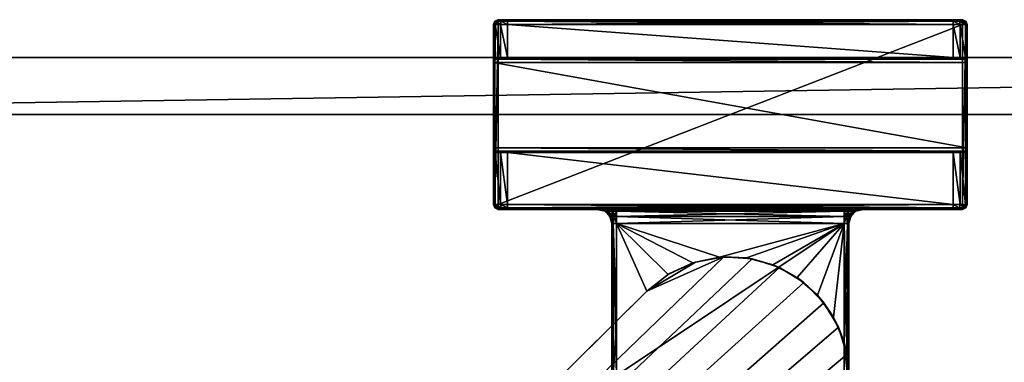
# Model space of a CAD drawing. Header units: metres. Extents: x 0 to 847, y -215 to 49.
# Tile 8 of 10: x 104 to 208, y -29 to 7. Entities that reach past the tile are written whole.
import ezdxf

# ---------------------------------------------------------------- set-up
doc = ezdxf.new("R2010")
doc.units = ezdxf.units.M

msp = doc.modelspace()

# ---------------------------------------------------------------- linework, layer by layer
at = {"layer": 'Y2A85L'}
for points in [[(154.05043, 6.5, 1976.75), (153.849472, 6.5, 1977.5), (153.995911, 6.853553, 1977.5)], [(153.995911, 6.853553, 1997.5), (153.995911, 6.853553, 1977.5), (153.849472, 6.5, 1997.5)], [(153.995911, 6.853553, 1977.5), (153.849472, 6.5, 1977.5), (153.849472, 6.5, 1997.5)], [(153.849472, 6.5, 1997.5), (153.995911, 6.75, 1997.75), (153.995911, 6.853553, 1997.5)], [(153.995911, 6.75, 1997.75), (153.849472, 6.5, 1997.5), (153.995911, 6.5, 1997.853516)], [(154.05043, 6.5, 1976.75), (154.05043, 3, 1976.75), (153.849472, 6.5, 1977.5)], [(154.05043, 3, 1976.75), (153.849472, 3, 1977.5), (153.849472, 6.5, 1977.5)], [(153.995911, -12.5, 1997.853516), (153.995911, 6.5, 1997.853516), (153.849472, -12.5, 1997.5)], [(153.995911, 6.5, 1997.853516), (153.849472, 6.5, 1997.5), (153.849472, -12.5, 1997.5)], [(153.849472, 3, 1977.5), (153.849472, 6.5, 1997.5), (153.849472, 6.5, 1977.5)], [(153.849472, 3, 1993.5), (153.849472, 6.5, 1997.5), (153.849472, 3, 1977.5)], [(153.849472, 2.853553, 1993.853516), (153.849472, 6.5, 1997.5), (153.849472, 3, 1993.5)], [(153.849472, -12.5, 1997.5), (153.849472, 6.5, 1997.5), (153.849472, 2.5, 1994)], [(153.849472, 2.5, 1994), (153.849472, 6.5, 1997.5), (153.849472, 2.853553, 1993.853516)], [(154.349472, 7, 1977.5), (154.177261, 6.853553, 1976.823242), (153.995911, 6.853553, 1977.5)], [(154.349472, 7, 1997.5), (154.349472, 7, 1977.5), (153.995911, 6.853553, 1997.5)], [(154.349472, 7, 1977.5), (153.995911, 6.853553, 1977.5), (153.995911, 6.853553, 1997.5)], [(154.349472, 6.853553, 1997.853516), (154.349472, 7, 1997.5), (153.995911, 6.853553, 1997.5)], [(154.177261, 6.853553, 1976.823242), (154.05043, 6.5, 1976.75), (153.995911, 6.853553, 1977.5)], [(154.349472, 6.5, 1998), (154.349472, 6.853553, 1997.853516), (153.995911, 6.75, 1997.75)], [(153.995911, 6.75, 1997.75), (154.349472, 6.853553, 1997.853516), (153.995911, 6.853553, 1997.5)], [(153.995911, 6.5, 1997.853516), (154.349472, 6.5, 1998), (153.995911, 6.75, 1997.75)], [(154.349472, -12.5, 1998), (154.349472, 6.5, 1998), (153.995911, -12.5, 1997.853516)], [(154.349472, 6.5, 1998), (153.995911, 6.5, 1997.853516), (153.995911, -12.5, 1997.853516)], [(154.599472, 6.5, 1976.200928), (154.05043, 6.5, 1976.75), (154.177261, 6.853553, 1976.823242)], [(154.599472, 6.5, 1976.200928), (154.599472, 3, 1976.200928), (154.05043, 6.5, 1976.75)], [(154.599472, 3, 1976.200928), (154.05043, 3, 1976.75), (154.05043, 6.5, 1976.75)], [(154.642365, 7, 1976.792847), (154.177261, 6.853553, 1976.823242), (154.349472, 7, 1977.5)], [(154.177261, 6.853553, 1976.823242), (154.642365, 7, 1976.792847), (154.672699, 6.853553, 1976.327759)], [(154.672699, 6.853553, 1976.327759), (154.599472, 6.5, 1976.200928), (154.177261, 6.853553, 1976.823242)], [(203.349472, 7, 1997.5), (202.349472, 7, 1976.5), (154.349472, 7, 1997.5)], [(202.349472, 7, 1976.5), (155.349472, 7, 1976.5), (154.349472, 7, 1997.5)], [(154.349472, 7, 1997.5), (155.349472, 7, 1976.5), (154.349472, 7, 1977.5)], [(155.349472, 7, 1976.5), (154.642365, 7, 1976.792847), (154.349472, 7, 1977.5)], [(203.349472, 7, 1997.5), (154.349472, 7, 1997.5), (203.349472, 6.853553, 1997.853516)], [(154.349472, 7, 1997.5), (154.349472, 6.853553, 1997.853516), (203.349472, 6.853553, 1997.853516)], [(203.349472, 6.853553, 1997.853516), (154.349472, 6.853553, 1997.853516), (203.349472, 6.5, 1998)], [(154.349472, 6.853553, 1997.853516), (154.349472, 6.5, 1998), (203.349472, 6.5, 1998)], [(203.349472, -12.5, 1998), (203.349472, 6.5, 1998), (154.349472, -12.5, 1998)], [(203.349472, 6.5, 1998), (154.349472, 6.5, 1998), (154.349472, -12.5, 1998)], [(155.349472, 6.5, 1976), (154.599472, 6.5, 1976.200928), (154.672699, 6.853553, 1976.327759)], [(155.349472, 6.5, 1976), (155.349472, 3, 1976), (154.599472, 6.5, 1976.200928)], [(155.349472, 3, 1976), (154.599472, 3, 1976.200928), (154.599472, 6.5, 1976.200928)], [(154.642365, 7, 1976.792847), (155.349472, 7, 1976.5), (154.672699, 6.853553, 1976.327759)], [(154.672699, 6.853553, 1976.327759), (155.349472, 7, 1976.5), (155.349472, 6.853553, 1976.146484)], [(155.349472, 6.853553, 1976.146484), (155.349472, 6.5, 1976), (154.672699, 6.853553, 1976.327759)], [(202.349472, 6.853553, 1976.146484), (155.349472, 6.853553, 1976.146484), (202.349472, 7, 1976.5)], [(155.349472, 6.853553, 1976.146484), (155.349472, 7, 1976.5), (202.349472, 7, 1976.5)], [(202.349472, 6.5, 1976), (155.349472, 6.5, 1976), (202.349472, 6.853553, 1976.146484)], [(155.349472, 6.5, 1976), (155.349472, 6.853553, 1976.146484), (202.349472, 6.853553, 1976.146484)], [(202.349472, 6.5, 1976), (202.349472, 3, 1976), (155.349472, 6.5, 1976)], [(202.349472, 3, 1976), (155.349472, 3, 1976), (155.349472, 6.5, 1976)], [(203.05658, 7, 1976.792847), (202.349472, 7, 1976.5), (203.349472, 7, 1997.5)], [(203.05658, 7, 1976.792847), (203.026245, 6.853553, 1976.327759), (202.349472, 7, 1976.5)], [(202.349472, 7, 1976.5), (203.026245, 6.853553, 1976.327759), (202.349472, 6.853553, 1976.146484)], [(203.026245, 6.853553, 1976.327759), (203.099472, 6.5, 1976.200928), (202.349472, 6.853553, 1976.146484)], [(203.099472, 6.5, 1976.200928), (202.349472, 6.5, 1976), (202.349472, 6.853553, 1976.146484)], [(203.099472, 6.5, 1976.200928), (203.099472, 3, 1976.200928), (202.349472, 6.5, 1976)], [(203.099472, 3, 1976.200928), (202.349472, 3, 1976), (202.349472, 6.5, 1976)], [(203.026245, 6.853553, 1976.327759), (203.05658, 7, 1976.792847), (203.521683, 6.853553, 1976.823242)], [(203.521683, 6.853553, 1976.823242), (203.648514, 6.5, 1976.75), (203.026245, 6.853553, 1976.327759)], [(203.648514, 6.5, 1976.75), (203.099472, 6.5, 1976.200928), (203.026245, 6.853553, 1976.327759)], [(203.349472, 7, 1977.5), (203.05658, 7, 1976.792847), (203.349472, 7, 1997.5)], [(203.05658, 7, 1976.792847), (203.349472, 7, 1977.5), (203.521683, 6.853553, 1976.823242)], [(203.648514, 6.5, 1976.75), (203.648514, 3, 1976.75), (203.099472, 6.5, 1976.200928)], [(203.648514, 3, 1976.75), (203.099472, 3, 1976.200928), (203.099472, 6.5, 1976.200928)], [(203.703018, 6.853553, 1997.5), (203.349472, 7, 1997.5), (203.703018, 6.75, 1997.75)], [(203.349472, 7, 1997.5), (203.349472, 6.853553, 1997.853516), (203.703018, 6.75, 1997.75)], [(203.703018, 6.853553, 1997.5), (203.703018, 6.853553, 1977.5), (203.349472, 7, 1997.5)], [(203.703018, 6.853553, 1977.5), (203.349472, 7, 1977.5), (203.349472, 7, 1997.5)], [(203.521683, 6.853553, 1976.823242), (203.349472, 7, 1977.5), (203.703018, 6.853553, 1977.5)], [(203.703018, 6.75, 1997.75), (203.349472, 6.853553, 1997.853516), (203.703018, 6.5, 1997.853516)], [(203.349472, 6.853553, 1997.853516), (203.349472, 6.5, 1998), (203.703018, 6.5, 1997.853516)], [(203.703018, -12.5, 1997.853516), (203.703018, 6.5, 1997.853516), (203.349472, -12.5, 1998)], [(203.703018, 6.5, 1997.853516), (203.349472, 6.5, 1998), (203.349472, -12.5, 1998)], [(203.703018, 6.853553, 1977.5), (203.849472, 6.5, 1977.5), (203.521683, 6.853553, 1976.823242)], [(203.849472, 6.5, 1977.5), (203.648514, 6.5, 1976.75), (203.521683, 6.853553, 1976.823242)], [(203.849472, 6.5, 1977.5), (203.849472, 3, 1977.5), (203.648514, 6.5, 1976.75)], [(203.849472, 3, 1977.5), (203.648514, 3, 1976.75), (203.648514, 6.5, 1976.75)], [(203.703018, 6.75, 1997.75), (203.849472, 6.5, 1997.5), (203.703018, 6.853553, 1997.5)], [(203.849472, 6.5, 1997.5), (203.849472, 6.5, 1977.5), (203.703018, 6.853553, 1997.5)], [(203.849472, 6.5, 1977.5), (203.703018, 6.853553, 1977.5), (203.703018, 6.853553, 1997.5)], [(203.849472, 6.5, 1997.5), (203.703018, 6.75, 1997.75), (203.703018, 6.5, 1997.853516)], [(203.849472, -12.5, 1997.5), (203.849472, 6.5, 1997.5), (203.703018, -12.5, 1997.853516)], [(203.849472, 6.5, 1997.5), (203.703018, 6.5, 1997.853516), (203.703018, -12.5, 1997.853516)], [(203.849472, 2.853553, 1993.853516), (203.849472, 6.5, 1997.5), (203.849472, 2.5, 1994)], [(203.849472, 6.5, 1997.5), (203.849472, -12.5, 1997.5), (203.849472, 2.5, 1994)], [(203.849472, 3, 1993.5), (203.849472, 6.5, 1997.5), (203.849472, 2.853553, 1993.853516)], [(203.849472, 3, 1977.5), (203.849472, 6.5, 1997.5), (203.849472, 3, 1993.5)], [(203.849472, 6.5, 1977.5), (203.849472, 6.5, 1997.5), (203.849472, 3, 1977.5)], [(153.849472, 3, 1977.5), (154.05043, 3, 1976.75), (153.849472, 3, 1993.5)], [(154.05043, 3, 1976.75), (155.349472, 3, 1976), (153.849472, 3, 1993.5)], [(153.849472, 3, 1993.5), (155.349472, 3, 1976), (203.849472, 3, 1993.5)], [(203.849472, 3, 1993.5), (203.849472, 2.853553, 1993.853516), (153.849472, 3, 1993.5)], [(203.849472, 2.853553, 1993.853516), (153.849472, 2.853553, 1993.853516), (153.849472, 3, 1993.5)], [(203.849472, 2.853553, 1993.853516), (203.849472, 2.5, 1994), (153.849472, 2.853553, 1993.853516)], [(203.849472, 2.5, 1994), (153.849472, 2.5, 1994), (153.849472, 2.853553, 1993.853516)], [(153.849472, -6.5, 1994), (153.849472, -12.5, 1997.5), (153.849472, 2.5, 1994)], [(203.849472, 2.5, 1994), (203.849472, -6.5, 1994), (153.849472, 2.5, 1994)], [(203.849472, -6.5, 1994), (153.849472, -6.5, 1994), (153.849472, 2.5, 1994)], [(155.349472, 3, 1976), (154.05043, 3, 1976.75), (154.599472, 3, 1976.200928)], [(155.349472, 3, 1976), (202.349472, 3, 1976), (203.849472, 3, 1993.5)], [(203.849472, 3, 1993.5), (202.349472, 3, 1976), (203.648514, 3, 1976.75)], [(202.349472, 3, 1976), (203.099472, 3, 1976.200928), (203.648514, 3, 1976.75)], [(203.849472, 3, 1993.5), (203.648514, 3, 1976.75), (203.849472, 3, 1977.5)], [(203.849472, 2.5, 1994), (203.849472, -12.5, 1997.5), (203.849472, -6.5, 1994)], [(153.849472, -6.853553, 1993.853516), (153.849472, -12.5, 1997.5), (153.849472, -6.5, 1994)], [(203.849472, -6.5, 1994), (203.849472, -6.853553, 1993.853516), (153.849472, -6.5, 1994)], [(203.849472, -6.853553, 1993.853516), (153.849472, -6.853553, 1993.853516), (153.849472, -6.5, 1994)], [(153.849472, -7, 1993.5), (153.849472, -12.5, 1997.5), (153.849472, -6.853553, 1993.853516)], [(203.849472, -6.853553, 1993.853516), (203.849472, -7, 1993.5), (153.849472, -6.853553, 1993.853516)], [(203.849472, -7, 1993.5), (153.849472, -7, 1993.5), (153.849472, -6.853553, 1993.853516)], [(154.05043, -7, 1976.75), (154.05043, -12.5, 1976.75), (153.849472, -7, 1977.5)], [(154.05043, -12.5, 1976.75), (153.849472, -12.5, 1977.5), (153.849472, -7, 1977.5)], [(153.849472, -12.5, 1997.5), (153.849472, -7, 1977.5), (153.849472, -12.5, 1977.5)], [(153.849472, -7, 1977.5), (153.849472, -12.5, 1997.5), (153.849472, -7, 1993.5)], [(153.849472, -7, 1977.5), (155.349472, -7, 1976), (154.05043, -7, 1976.75)], [(153.849472, -7, 1993.5), (155.349472, -7, 1976), (153.849472, -7, 1977.5)], [(203.849472, -7, 1993.5), (155.349472, -7, 1976), (153.849472, -7, 1993.5)], [(154.599472, -7, 1976.200928), (154.599472, -12.5, 1976.200928), (154.05043, -7, 1976.75)], [(154.599472, -12.5, 1976.200928), (154.05043, -12.5, 1976.75), (154.05043, -7, 1976.75)], [(154.05043, -7, 1976.75), (155.349472, -7, 1976), (154.599472, -7, 1976.200928)], [(155.349472, -7, 1976), (155.349472, -12.5, 1976), (154.599472, -7, 1976.200928)], [(155.349472, -12.5, 1976), (154.599472, -12.5, 1976.200928), (154.599472, -7, 1976.200928)], [(202.349472, -7, 1976), (202.349472, -12.5, 1976), (155.349472, -7, 1976)], [(202.349472, -12.5, 1976), (155.349472, -12.5, 1976), (155.349472, -7, 1976)], [(155.349472, -7, 1976), (203.849472, -7, 1993.5), (202.349472, -7, 1976)], [(203.099472, -7, 1976.200928), (203.099472, -12.5, 1976.200928), (202.349472, -7, 1976)], [(203.099472, -12.5, 1976.200928), (202.349472, -12.5, 1976), (202.349472, -7, 1976)], [(203.099472, -7, 1976.200928), (202.349472, -7, 1976), (203.648514, -7, 1976.75)], [(202.349472, -7, 1976), (203.849472, -7, 1993.5), (203.648514, -7, 1976.75)], [(203.648514, -7, 1976.75), (203.648514, -12.5, 1976.75), (203.099472, -7, 1976.200928)], [(203.648514, -12.5, 1976.75), (203.099472, -12.5, 1976.200928), (203.099472, -7, 1976.200928)], [(203.849472, -7, 1977.5), (203.849472, -12.5, 1977.5), (203.648514, -7, 1976.75)], [(203.849472, -12.5, 1977.5), (203.648514, -12.5, 1976.75), (203.648514, -7, 1976.75)], [(203.648514, -7, 1976.75), (203.849472, -7, 1993.5), (203.849472, -7, 1977.5)], [(203.849472, -6.5, 1994), (203.849472, -12.5, 1997.5), (203.849472, -6.853553, 1993.853516)], [(203.849472, -6.853553, 1993.853516), (203.849472, -12.5, 1997.5), (203.849472, -7, 1993.5)], [(203.849472, -12.5, 1977.5), (203.849472, -7, 1977.5), (203.849472, -12.5, 1997.5)], [(203.849472, -7, 1977.5), (203.849472, -7, 1993.5), (203.849472, -12.5, 1997.5)], [(153.995911, -12.853554, 1977.5), (153.995911, -12.853554, 1997.5), (153.849472, -12.5, 1977.5)], [(153.995911, -12.853554, 1997.5), (153.849472, -12.5, 1997.5), (153.849472, -12.5, 1977.5)], [(153.995911, -12.853554, 1977.5), (153.849472, -12.5, 1977.5), (154.177261, -12.853554, 1976.823242)], [(153.849472, -12.5, 1977.5), (154.05043, -12.5, 1976.75), (154.177261, -12.853554, 1976.823242)], [(153.849472, -12.5, 1997.5), (153.995911, -12.75, 1997.75), (153.995911, -12.5, 1997.853516)], [(153.995911, -12.75, 1997.75), (153.849472, -12.5, 1997.5), (153.995911, -12.853554, 1997.5)], [(153.995911, -12.75, 1997.75), (154.349472, -12.853554, 1997.853516), (153.995911, -12.5, 1997.853516)], [(154.349472, -12.853554, 1997.853516), (154.349472, -12.5, 1998), (153.995911, -12.5, 1997.853516)], [(153.995911, -12.853554, 1997.5), (154.349472, -13, 1997.5), (153.995911, -12.75, 1997.75)], [(154.349472, -13, 1997.5), (154.349472, -12.853554, 1997.853516), (153.995911, -12.75, 1997.75)], [(154.349472, -13, 1977.5), (154.349472, -13, 1997.5), (153.995911, -12.853554, 1977.5)], [(154.349472, -13, 1997.5), (153.995911, -12.853554, 1997.5), (153.995911, -12.853554, 1977.5)], [(154.177261, -12.853554, 1976.823242), (154.349472, -13, 1977.5), (153.995911, -12.853554, 1977.5)], [(154.177261, -12.853554, 1976.823242), (154.05043, -12.5, 1976.75), (154.672699, -12.853554, 1976.327759)], [(154.05043, -12.5, 1976.75), (154.599472, -12.5, 1976.200928), (154.672699, -12.853554, 1976.327759)], [(154.672699, -12.853554, 1976.327759), (154.642365, -13, 1976.792847), (154.177261, -12.853554, 1976.823242)], [(154.642365, -13, 1976.792847), (154.349472, -13, 1977.5), (154.177261, -12.853554, 1976.823242)], [(203.349472, -12.5, 1998), (154.349472, -12.5, 1998), (203.349472, -12.853554, 1997.853516)], [(154.349472, -12.5, 1998), (154.349472, -12.853554, 1997.853516), (203.349472, -12.853554, 1997.853516)], [(203.349472, -12.853554, 1997.853516), (154.349472, -12.853554, 1997.853516), (203.349472, -13, 1997.5)], [(154.349472, -12.853554, 1997.853516), (154.349472, -13, 1997.5), (203.349472, -13, 1997.5)], [(164.849472, -13, 1991.5), (154.349472, -13, 1997.5), (164.849472, -13, 1986.5)], [(154.349472, -13, 1997.5), (154.349472, -13, 1977.5), (164.849472, -13, 1986.5)], [(164.849472, -13, 1986.5), (154.349472, -13, 1977.5), (155.349472, -13, 1976.5)], [(154.349472, -13, 1977.5), (154.642365, -13, 1976.792847), (155.349472, -13, 1976.5)], [(164.849472, -13, 1991.5), (165.117416, -13, 1992.5), (154.349472, -13, 1997.5)], [(165.117416, -13, 1992.5), (165.849472, -13, 1993.232056), (154.349472, -13, 1997.5)], [(203.349472, -13, 1997.5), (154.349472, -13, 1997.5), (166.849472, -13, 1993.5)], [(166.849472, -13, 1993.5), (154.349472, -13, 1997.5), (165.849472, -13, 1993.232056)], [(154.672699, -12.853554, 1976.327759), (154.599472, -12.5, 1976.200928), (155.349472, -12.853554, 1976.146484)], [(154.599472, -12.5, 1976.200928), (155.349472, -12.5, 1976), (155.349472, -12.853554, 1976.146484)], [(154.642365, -13, 1976.792847), (154.672699, -12.853554, 1976.327759), (155.349472, -13, 1976.5)], [(155.349472, -13, 1976.5), (154.672699, -12.853554, 1976.327759), (155.349472, -12.853554, 1976.146484)], [(202.349472, -12.853554, 1976.146484), (155.349472, -12.853554, 1976.146484), (202.349472, -12.5, 1976)], [(155.349472, -12.853554, 1976.146484), (155.349472, -12.5, 1976), (202.349472, -12.5, 1976)], [(202.349472, -13, 1976.5), (155.349472, -13, 1976.5), (202.349472, -12.853554, 1976.146484)], [(155.349472, -13, 1976.5), (155.349472, -12.853554, 1976.146484), (202.349472, -12.853554, 1976.146484)], [(165.849472, -13, 1984.767944), (155.349472, -13, 1976.5), (166.849472, -13, 1984.5)], [(155.349472, -13, 1976.5), (202.349472, -13, 1976.5), (166.849472, -13, 1984.5)], [(155.349472, -13, 1976.5), (165.117416, -13, 1985.5), (164.849472, -13, 1986.5)], [(165.117416, -13, 1985.5), (155.349472, -13, 1976.5), (165.849472, -13, 1984.767944)], [(165.117416, -13, 1985.5), (165.694626, -13.200962, 1986.021606), (164.849472, -13, 1986.5)], [(165.694626, -13.200962, 1986.021606), (165.599472, -13.200962, 1986.5), (164.849472, -13, 1986.5)], [(165.599472, -13.200962, 1991.5), (164.849472, -13, 1991.5), (165.599472, -13.200962, 1986.5)], [(165.599472, -13.200962, 1986.5), (164.849472, -13, 1991.5), (164.849472, -13, 1986.5)], [(165.599472, -13.200962, 1991.5), (165.694626, -13.200962, 1991.978394), (164.849472, -13, 1991.5)], [(164.849472, -13, 1991.5), (165.694626, -13.200962, 1991.978394), (165.117416, -13, 1992.5)], [(165.849472, -13, 1984.767944), (165.965591, -13.200962, 1985.616089), (165.117416, -13, 1985.5)], [(165.965591, -13.200962, 1985.616089), (165.694626, -13.200962, 1986.021606), (165.117416, -13, 1985.5)], [(165.694626, -13.200962, 1991.978394), (165.965591, -13.200962, 1992.383911), (165.117416, -13, 1992.5)], [(165.117416, -13, 1992.5), (165.965591, -13.200962, 1992.383911), (165.849472, -13, 1993.232056)], [(165.694626, -13.200962, 1986.021606), (166.148514, -13.75, 1986.5), (165.599472, -13.200962, 1986.5)], [(166.148514, -13.75, 1991.5), (165.599472, -13.200962, 1991.5), (166.148514, -13.75, 1986.5)], [(166.148514, -13.75, 1986.5), (165.599472, -13.200962, 1991.5), (165.599472, -13.200962, 1986.5)], [(165.694626, -13.200962, 1991.978394), (165.599472, -13.200962, 1991.5), (166.201859, -13.75, 1991.768188)], [(166.201859, -13.75, 1991.768188), (165.599472, -13.200962, 1991.5), (166.148514, -13.75, 1991.5)], [(165.965591, -13.200962, 1985.616089), (166.201859, -13.75, 1986.231812), (165.694626, -13.200962, 1986.021606)], [(166.201859, -13.75, 1986.231812), (166.148514, -13.75, 1986.5), (165.694626, -13.200962, 1986.021606)], [(165.965591, -13.200962, 1992.383911), (165.694626, -13.200962, 1991.978394), (166.353821, -13.75, 1991.995605)], [(166.353821, -13.75, 1991.995605), (165.694626, -13.200962, 1991.978394), (166.201859, -13.75, 1991.768188)], [(166.849472, -13, 1984.5), (166.371109, -13.200962, 1985.345093), (165.849472, -13, 1984.767944)], [(166.371109, -13.200962, 1985.345093), (165.965591, -13.200962, 1985.616089), (165.849472, -13, 1984.767944)], [(165.965591, -13.200962, 1992.383911), (166.371109, -13.200962, 1992.654907), (165.849472, -13, 1993.232056)], [(165.849472, -13, 1993.232056), (166.371109, -13.200962, 1992.654907), (166.849472, -13, 1993.5)], [(166.201859, -13.75, 1986.231812), (165.965591, -13.200962, 1985.616089), (166.353821, -13.75, 1986.004395)], [(165.965591, -13.200962, 1985.616089), (166.371109, -13.200962, 1985.345093), (166.353821, -13.75, 1986.004395)], [(165.965591, -13.200962, 1992.383911), (166.581223, -13.75, 1992.147583), (166.371109, -13.200962, 1992.654907)], [(166.581223, -13.75, 1992.147583), (165.965591, -13.200962, 1992.383911), (166.353821, -13.75, 1991.995605)], [(166.353821, -13.75, 1986.004395), (166.371109, -13.200962, 1985.345093), (166.581223, -13.75, 1985.852417)], [(166.849472, -13.200962, 1985.25), (166.371109, -13.200962, 1985.345093), (166.849472, -13, 1984.5)], [(166.371109, -13.200962, 1992.654907), (166.849472, -13.200962, 1992.75), (166.849472, -13, 1993.5)], [(166.371109, -13.200962, 1985.345093), (166.849472, -13.200962, 1985.25), (166.581223, -13.75, 1985.852417)], [(166.581223, -13.75, 1992.147583), (166.849472, -13.75, 1992.200928), (166.371109, -13.200962, 1992.654907)], [(166.371109, -13.200962, 1992.654907), (166.849472, -13.75, 1992.200928), (166.849472, -13.200962, 1992.75)], [(166.581223, -13.75, 1985.852417), (166.849472, -13.200962, 1985.25), (166.849472, -13.75, 1985.799072)], [(190.849472, -13.200962, 1985.25), (166.849472, -13, 1984.5), (190.849472, -13, 1984.5)], [(166.849472, -13, 1984.5), (190.849472, -13.200962, 1985.25), (166.849472, -13.200962, 1985.25)], [(190.849472, -13.200962, 1992.75), (190.849472, -13, 1993.5), (166.849472, -13.200962, 1992.75)], [(166.849472, -13.200962, 1992.75), (190.849472, -13, 1993.5), (166.849472, -13, 1993.5)], [(190.849472, -13, 1993.5), (203.349472, -13, 1997.5), (166.849472, -13, 1993.5)], [(166.849472, -13, 1984.5), (202.349472, -13, 1976.5), (190.849472, -13, 1984.5)], [(190.849472, -13.200962, 1985.25), (190.849472, -13.75, 1985.799072), (166.849472, -13.200962, 1985.25)], [(166.849472, -13.200962, 1985.25), (190.849472, -13.75, 1985.799072), (166.849472, -13.75, 1985.799072)], [(190.849472, -13.75, 1992.200928), (190.849472, -13.200962, 1992.75), (166.849472, -13.75, 1992.200928)], [(166.849472, -13.75, 1992.200928), (190.849472, -13.200962, 1992.75), (166.849472, -13.200962, 1992.75)], [(190.849472, -13.200962, 1992.75), (191.32782, -13.200962, 1992.654907), (190.849472, -13, 1993.5)], [(190.849472, -13, 1993.5), (191.32782, -13.200962, 1992.654907), (191.849472, -13, 1993.232056)], [(191.849472, -13, 1984.767944), (191.32782, -13.200962, 1985.345093), (190.849472, -13, 1984.5)], [(191.32782, -13.200962, 1985.345093), (190.849472, -13.200962, 1985.25), (190.849472, -13, 1984.5)], [(191.849472, -13, 1993.232056), (203.349472, -13, 1997.5), (190.849472, -13, 1993.5)], [(190.849472, -13, 1984.5), (202.349472, -13, 1976.5), (191.849472, -13, 1984.767944)], [(191.32782, -13.200962, 1992.654907), (190.849472, -13.200962, 1992.75), (191.117722, -13.75, 1992.147583)], [(191.117722, -13.75, 1992.147583), (190.849472, -13.200962, 1992.75), (190.849472, -13.75, 1992.200928)], [(191.117722, -13.75, 1985.852417), (190.849472, -13.75, 1985.799072), (191.32782, -13.200962, 1985.345093)], [(191.32782, -13.200962, 1985.345093), (190.849472, -13.75, 1985.799072), (190.849472, -13.200962, 1985.25)], [(191.345123, -13.75, 1991.995605), (191.32782, -13.200962, 1992.654907), (191.117722, -13.75, 1992.147583)], [(191.733353, -13.200962, 1985.616089), (191.117722, -13.75, 1985.852417), (191.32782, -13.200962, 1985.345093)], [(191.117722, -13.75, 1985.852417), (191.733353, -13.200962, 1985.616089), (191.345123, -13.75, 1986.004395)], [(191.32782, -13.200962, 1992.654907), (191.733353, -13.200962, 1992.383911), (191.849472, -13, 1993.232056)], [(191.733353, -13.200962, 1985.616089), (191.32782, -13.200962, 1985.345093), (191.849472, -13, 1984.767944)], [(191.733353, -13.200962, 1992.383911), (191.32782, -13.200962, 1992.654907), (191.345123, -13.75, 1991.995605)], [(191.49707, -13.75, 1991.768188), (191.733353, -13.200962, 1992.383911), (191.345123, -13.75, 1991.995605)], [(191.733353, -13.200962, 1985.616089), (192.004318, -13.200962, 1986.021606), (191.345123, -13.75, 1986.004395)], [(191.345123, -13.75, 1986.004395), (192.004318, -13.200962, 1986.021606), (191.49707, -13.75, 1986.231812)], [(191.733353, -13.200962, 1992.383911), (191.49707, -13.75, 1991.768188), (192.004318, -13.200962, 1991.978394)], [(191.49707, -13.75, 1991.768188), (191.55043, -13.75, 1991.5), (192.004318, -13.200962, 1991.978394)], [(192.004318, -13.200962, 1986.021606), (192.099472, -13.200962, 1986.5), (191.49707, -13.75, 1986.231812)], [(191.49707, -13.75, 1986.231812), (192.099472, -13.200962, 1986.5), (191.55043, -13.75, 1986.5)], [(192.004318, -13.200962, 1991.978394), (191.55043, -13.75, 1991.5), (192.099472, -13.200962, 1991.5)], [(192.099472, -13.200962, 1991.5), (191.55043, -13.75, 1991.5), (192.099472, -13.200962, 1986.5)], [(192.099472, -13.200962, 1986.5), (191.55043, -13.75, 1991.5), (191.55043, -13.75, 1986.5)], [(191.849472, -13, 1993.232056), (191.733353, -13.200962, 1992.383911), (192.581528, -13, 1992.5)], [(191.733353, -13.200962, 1992.383911), (192.004318, -13.200962, 1991.978394), (192.581528, -13, 1992.5)], [(192.004318, -13.200962, 1986.021606), (191.733353, -13.200962, 1985.616089), (192.581528, -13, 1985.5)], [(192.581528, -13, 1985.5), (191.733353, -13.200962, 1985.616089), (191.849472, -13, 1984.767944)], [(192.581528, -13, 1992.5), (203.349472, -13, 1997.5), (191.849472, -13, 1993.232056)], [(191.849472, -13, 1984.767944), (202.349472, -13, 1976.5), (192.581528, -13, 1985.5)], [(192.581528, -13, 1992.5), (192.004318, -13.200962, 1991.978394), (192.849472, -13, 1991.5)], [(192.004318, -13.200962, 1991.978394), (192.099472, -13.200962, 1991.5), (192.849472, -13, 1991.5)], [(192.099472, -13.200962, 1986.5), (192.004318, -13.200962, 1986.021606), (192.849472, -13, 1986.5)], [(192.849472, -13, 1986.5), (192.004318, -13.200962, 1986.021606), (192.581528, -13, 1985.5)], [(192.099472, -13.200962, 1991.5), (192.849472, -13, 1986.5), (192.849472, -13, 1991.5)], [(192.849472, -13, 1986.5), (192.099472, -13.200962, 1991.5), (192.099472, -13.200962, 1986.5)], [(192.849472, -13, 1991.5), (203.349472, -13, 1997.5), (192.581528, -13, 1992.5)], [(192.581528, -13, 1985.5), (202.349472, -13, 1976.5), (192.849472, -13, 1986.5)], [(203.349472, -13, 1997.5), (192.849472, -13, 1991.5), (203.349472, -13, 1977.5)], [(192.849472, -13, 1991.5), (192.849472, -13, 1986.5), (203.349472, -13, 1977.5)], [(203.349472, -13, 1977.5), (192.849472, -13, 1986.5), (203.05658, -13, 1976.792847)], [(192.849472, -13, 1986.5), (202.349472, -13, 1976.5), (203.05658, -13, 1976.792847)], [(202.349472, -12.853554, 1976.146484), (202.349472, -12.5, 1976), (203.026245, -12.853554, 1976.327759)], [(202.349472, -12.5, 1976), (203.099472, -12.5, 1976.200928), (203.026245, -12.853554, 1976.327759)], [(203.05658, -13, 1976.792847), (202.349472, -13, 1976.5), (203.026245, -12.853554, 1976.327759)], [(203.026245, -12.853554, 1976.327759), (202.349472, -13, 1976.5), (202.349472, -12.853554, 1976.146484)], [(203.026245, -12.853554, 1976.327759), (203.099472, -12.5, 1976.200928), (203.521683, -12.853554, 1976.823242)], [(203.521683, -12.853554, 1976.823242), (203.05658, -13, 1976.792847), (203.026245, -12.853554, 1976.327759)], [(203.05658, -13, 1976.792847), (203.521683, -12.853554, 1976.823242), (203.349472, -13, 1977.5)], [(203.099472, -12.5, 1976.200928), (203.648514, -12.5, 1976.75), (203.521683, -12.853554, 1976.823242)], [(203.703018, -12.5, 1997.853516), (203.349472, -12.5, 1998), (203.703018, -12.75, 1997.75)], [(203.349472, -12.5, 1998), (203.349472, -12.853554, 1997.853516), (203.703018, -12.75, 1997.75)], [(203.703018, -12.75, 1997.75), (203.349472, -12.853554, 1997.853516), (203.703018, -12.853554, 1997.5)], [(203.349472, -13, 1977.5), (203.521683, -12.853554, 1976.823242), (203.703018, -12.853554, 1977.5)], [(203.703018, -12.853554, 1977.5), (203.703018, -12.853554, 1997.5), (203.349472, -13, 1977.5)], [(203.703018, -12.853554, 1997.5), (203.349472, -13, 1997.5), (203.349472, -13, 1977.5)], [(203.349472, -12.853554, 1997.853516), (203.349472, -13, 1997.5), (203.703018, -12.853554, 1997.5)], [(203.521683, -12.853554, 1976.823242), (203.648514, -12.5, 1976.75), (203.703018, -12.853554, 1977.5)], [(203.648514, -12.5, 1976.75), (203.849472, -12.5, 1977.5), (203.703018, -12.853554, 1977.5)], [(203.849472, -12.5, 1977.5), (203.849472, -12.5, 1997.5), (203.703018, -12.853554, 1977.5)], [(203.849472, -12.5, 1997.5), (203.703018, -12.853554, 1997.5), (203.703018, -12.853554, 1977.5)], [(203.849472, -12.5, 1997.5), (203.703018, -12.75, 1997.75), (203.703018, -12.853554, 1997.5)], [(203.703018, -12.75, 1997.75), (203.849472, -12.5, 1997.5), (203.703018, -12.5, 1997.853516)], [(166.148514, -13.75, 1986.5), (166.201859, -13.75, 1986.231812), (166.349472, -14.5, 1986.5)], [(166.148514, -13.75, 1991.5), (166.349472, -14.5, 1986.5), (166.349472, -14.5, 1991.5)], [(166.349472, -14.5, 1986.5), (166.148514, -13.75, 1991.5), (166.148514, -13.75, 1986.5)], [(166.148514, -13.75, 1991.5), (166.349472, -14.5, 1991.5), (166.201859, -13.75, 1991.768188)], [(166.349472, -14.5, 1986.5), (166.201859, -13.75, 1986.231812), (166.495911, -14.5, 1986.146484)], [(166.201859, -13.75, 1986.231812), (166.353821, -13.75, 1986.004395), (166.495911, -14.5, 1986.146484)], [(166.349472, -14.5, 1991.5), (166.495911, -14.5, 1991.853516), (166.201859, -13.75, 1991.768188)], [(166.201859, -13.75, 1991.768188), (166.495911, -14.5, 1991.853516), (166.353821, -13.75, 1991.995605)], [(166.349472, -30.5, 1986.5), (166.349472, -30.5, 1991.5), (166.349472, -14.5, 1986.5)], [(166.349472, -30.5, 1991.5), (166.349472, -14.5, 1991.5), (166.349472, -14.5, 1986.5)], [(166.495911, -14.5, 1986.146484), (166.495911, -30.5, 1986.146484), (166.349472, -14.5, 1986.5)], [(166.495911, -30.5, 1986.146484), (166.349472, -30.5, 1986.5), (166.349472, -14.5, 1986.5)], [(166.495911, -30.5, 1991.853516), (166.495911, -14.5, 1991.853516), (166.349472, -30.5, 1991.5)], [(166.495911, -14.5, 1991.853516), (166.349472, -14.5, 1991.5), (166.349472, -30.5, 1991.5)], [(166.581223, -13.75, 1985.852417), (166.495911, -14.5, 1986.146484), (166.353821, -13.75, 1986.004395)], [(166.581223, -13.75, 1992.147583), (166.353821, -13.75, 1991.995605), (166.495911, -14.5, 1991.853516)], [(166.849472, -14.5, 1986), (166.495911, -14.5, 1986.146484), (166.581223, -13.75, 1985.852417)], [(166.849472, -14.5, 1992), (166.581223, -13.75, 1992.147583), (166.495911, -14.5, 1991.853516)], [(166.849472, -14.5, 1986), (166.849472, -30.5, 1986), (166.495911, -14.5, 1986.146484)], [(166.849472, -30.5, 1986), (166.495911, -30.5, 1986.146484), (166.495911, -14.5, 1986.146484)], [(166.849472, -14.5, 1992), (166.495911, -14.5, 1991.853516), (166.849472, -24.792381, 1992)], [(166.849472, -24.792381, 1992), (166.495911, -14.5, 1991.853516), (166.495911, -30.5, 1991.853516)], [(166.849472, -13.75, 1985.799072), (166.849472, -14.5, 1986), (166.581223, -13.75, 1985.852417)], [(166.849472, -13.75, 1992.200928), (166.581223, -13.75, 1992.147583), (166.849472, -14.5, 1992)], [(190.849472, -13.75, 1985.799072), (190.849472, -14.5, 1986), (166.849472, -13.75, 1985.799072)], [(166.849472, -13.75, 1985.799072), (190.849472, -14.5, 1986), (166.849472, -14.5, 1986)], [(190.849472, -13.75, 1992.200928), (166.849472, -14.5, 1992), (190.849472, -14.5, 1992)], [(166.849472, -14.5, 1992), (190.849472, -13.75, 1992.200928), (166.849472, -13.75, 1992.200928)], [(190.849472, -30.5, 1986), (166.849472, -30.5, 1986), (190.849472, -14.5, 1986)], [(166.849472, -30.5, 1986), (166.849472, -14.5, 1986), (190.849472, -14.5, 1986)], [(170.052521, -21.619474, 1992), (166.849472, -14.5, 1992), (166.849472, -24.792381, 1992)], [(172.305984, -19.849516, 1992), (166.849472, -14.5, 1992), (170.052521, -21.619474, 1992)], [(174.903305, -18.639235, 1992), (166.849472, -14.5, 1992), (172.305984, -19.849516, 1992)], [(190.849472, -14.5, 1992), (166.849472, -14.5, 1992), (177.707993, -18.052229, 1992)], [(177.707993, -18.052229, 1992), (166.849472, -14.5, 1992), (174.903305, -18.639235, 1992)], [(180.572662, -18.119345, 1992), (190.849472, -14.5, 1992), (177.707993, -18.052229, 1992)], [(183.346771, -18.837057, 1992), (190.849472, -14.5, 1992), (180.572662, -18.119345, 1992)], [(185.884567, -20.167648, 1992), (190.849472, -14.5, 1992), (183.346771, -18.837057, 1992)], [(188.052658, -22.041199, 1992), (190.849472, -14.5, 1992), (185.884567, -20.167648, 1992)], [(189.737137, -24.359253, 1992), (190.849472, -14.5, 1992), (188.052658, -22.041199, 1992)], [(190.849472, -14.5, 1992), (189.737137, -24.359253, 1992), (190.849472, -27, 1992)], [(190.849472, -13.75, 1992.200928), (190.849472, -14.5, 1992), (191.117722, -13.75, 1992.147583)], [(190.849472, -14.5, 1992), (191.203018, -14.5, 1991.853516), (191.117722, -13.75, 1992.147583)], [(190.849472, -13.75, 1985.799072), (191.117722, -13.75, 1985.852417), (190.849472, -14.5, 1986)], [(190.849472, -14.5, 1986), (191.117722, -13.75, 1985.852417), (191.203018, -14.5, 1986.146484)], [(191.203018, -14.5, 1986.146484), (191.203018, -30.5, 1986.146484), (190.849472, -14.5, 1986)], [(191.203018, -30.5, 1986.146484), (190.849472, -30.5, 1986), (190.849472, -14.5, 1986)], [(191.203018, -30.5, 1991.853516), (191.203018, -14.5, 1991.853516), (190.849472, -27, 1992)], [(191.203018, -14.5, 1991.853516), (190.849472, -14.5, 1992), (190.849472, -27, 1992)], [(191.117722, -13.75, 1992.147583), (191.203018, -14.5, 1991.853516), (191.345123, -13.75, 1991.995605)], [(191.117722, -13.75, 1985.852417), (191.345123, -13.75, 1986.004395), (191.203018, -14.5, 1986.146484)], [(191.349472, -14.5, 1991.5), (191.49707, -13.75, 1991.768188), (191.203018, -14.5, 1991.853516)], [(191.49707, -13.75, 1991.768188), (191.345123, -13.75, 1991.995605), (191.203018, -14.5, 1991.853516)], [(191.349472, -14.5, 1986.5), (191.203018, -14.5, 1986.146484), (191.49707, -13.75, 1986.231812)], [(191.49707, -13.75, 1986.231812), (191.203018, -14.5, 1986.146484), (191.345123, -13.75, 1986.004395)], [(191.349472, -14.5, 1986.5), (191.349472, -30.5, 1986.5), (191.203018, -14.5, 1986.146484)], [(191.349472, -30.5, 1986.5), (191.203018, -30.5, 1986.146484), (191.203018, -14.5, 1986.146484)], [(191.349472, -30.5, 1991.5), (191.349472, -14.5, 1991.5), (191.203018, -30.5, 1991.853516)], [(191.349472, -14.5, 1991.5), (191.203018, -14.5, 1991.853516), (191.203018, -30.5, 1991.853516)], [(191.55043, -13.75, 1991.5), (191.49707, -13.75, 1991.768188), (191.349472, -14.5, 1991.5)], [(191.55043, -13.75, 1991.5), (191.349472, -14.5, 1991.5), (191.55043, -13.75, 1986.5)], [(191.55043, -13.75, 1986.5), (191.349472, -14.5, 1991.5), (191.349472, -14.5, 1986.5)], [(191.55043, -13.75, 1986.5), (191.349472, -14.5, 1986.5), (191.49707, -13.75, 1986.231812)], [(191.349472, -30.5, 1986.5), (191.349472, -14.5, 1986.5), (191.349472, -30.5, 1991.5)], [(191.349472, -14.5, 1986.5), (191.349472, -14.5, 1991.5), (191.349472, -30.5, 1991.5)], [(178.153732, -18.019377, 1998), (10.203054, -179.964493, 1998), (181.160767, -18.215542, 1998)], [(10.203054, -179.964493, 1998), (178.153732, -18.019377, 1998), (170.052521, -21.619474, 1998)], [(181.160767, -18.215542, 1998), (10.203054, -179.964493, 1998), (184.033463, -19.125635, 1998)], [(170.052521, -21.619474, 1998), (178.153732, -18.019377, 1998), (175.187149, -18.54854, 1998)], [(172.433395, -19.77228, 1998), (170.052521, -21.619474, 1998), (175.187149, -18.54854, 1998)], [(172.305984, -19.849516, 1992), (172.433395, -19.77228, 1998), (174.903305, -18.639235, 1992)], [(172.433395, -19.77228, 1998), (175.187149, -18.54854, 1998), (174.903305, -18.639235, 1992)], [(174.903305, -18.639235, 1992), (175.187149, -18.54854, 1998), (177.707993, -18.052229, 1992)], [(175.187149, -18.54854, 1998), (178.153732, -18.019377, 1998), (177.707993, -18.052229, 1992)], [(177.707993, -18.052229, 1992), (178.153732, -18.019377, 1998), (180.572662, -18.119345, 1992)], [(178.153732, -18.019377, 1998), (181.160767, -18.215542, 1998), (180.572662, -18.119345, 1992)], [(180.572662, -18.119345, 1992), (181.160767, -18.215542, 1998), (183.346771, -18.837057, 1992)], [(181.160767, -18.215542, 1998), (184.033463, -19.125635, 1998), (183.346771, -18.837057, 1992)], [(184.033463, -19.125635, 1998), (10.203054, -179.964493, 1998), (186.604889, -20.696764, 1998)], [(183.346771, -18.837057, 1992), (184.033463, -19.125635, 1998), (185.884567, -20.167648, 1992)], [(184.033463, -19.125635, 1998), (186.604889, -20.696764, 1998), (185.884567, -20.167648, 1992)], [(186.604889, -20.696764, 1998), (10.203054, -179.964493, 1998), (188.725601, -22.837624, 1998)], [(170.052521, -21.619474, 1998), (172.433395, -19.77228, 1998), (172.305984, -19.849516, 1992)], [(170.052521, -21.619474, 1992), (170.052521, -21.619474, 1998), (172.305984, -19.849516, 1992)], [(185.884567, -20.167648, 1992), (186.604889, -20.696764, 1998), (188.052658, -22.041199, 1992)], [(186.604889, -20.696764, 1998), (188.725601, -22.837624, 1998), (188.052658, -22.041199, 1992)], [(170.052521, -21.619474, 1998), (170.052521, -21.619474, 1992), (10.203054, -179.964493, 1998)], [(170.052521, -21.619474, 1992), (166.849472, -24.792381, 1992), (10.203054, -179.964493, 1998)], [(188.725601, -22.837624, 1998), (10.203054, -179.964493, 1998), (190.272339, -25.42379, 1998)], [(188.052658, -22.041199, 1992), (188.725601, -22.837624, 1998), (189.737137, -24.359253, 1992)], [(188.725601, -22.837624, 1998), (190.272339, -25.42379, 1998), (189.737137, -24.359253, 1992)], [(10.203054, -179.964493, 1998), (166.849472, -24.792381, 1992), (13.352166, -176.845032, 1992)], [(166.849472, -30.5, 1992), (13.352166, -176.845032, 1992), (166.849472, -24.792381, 1992)], [(166.849472, -30.5, 1992), (166.849472, -24.792381, 1992), (166.495911, -30.5, 1991.853516)], [(190.272339, -25.42379, 1998), (190.849472, -27, 1992), (189.737137, -24.359253, 1992)], [(190.272339, -25.42379, 1998), (10.203054, -179.964493, 1998), (191.155228, -28.30497, 1998)], [(191.155228, -28.30497, 1998), (190.849472, -27, 1992), (190.272339, -25.42379, 1998)], [(190.849472, -27, 1992), (191.155228, -28.30497, 1998), (191.319717, -29.63806, 1992)], [(190.849472, -30.5, 1992), (191.203018, -30.5, 1991.853516), (190.849472, -27, 1992)], [(190.849472, -27, 1992), (191.319717, -29.63806, 1992), (190.849472, -30.5, 1992)], [(191.155228, -28.30497, 1998), (10.203054, -179.964493, 1998), (191.322952, -31.313715, 1998)], [(191.155228, -28.30497, 1998), (191.322952, -31.313715, 1998), (191.319717, -29.63806, 1992)]]:
    msp.add_3dface(points, dxfattribs=at)
at = {"layer": 'Y2A85L01'}
for points in [[(24.000277, 3, 3), (24.000277, 3, 1994), (411.000275, 3, 3)], [(24.000277, 3, 1994), (411.000275, 3, 1994), (411.000275, 3, 3)], [(24.000277, 3, 3), (411.000275, 3, 3), (24.000277, -3, 3)], [(411.000275, 3, 3), (411.000275, -3, 3), (24.000277, -3, 3)], [(24.000277, 3, 1994), (24.000277, -3, 1994), (411.000275, 3, 1994)], [(24.000277, -3, 1994), (411.000275, -3, 1994), (411.000275, 3, 1994)], [(411.000275, -3, 3), (411.000275, -3, 1994), (24.000277, -3, 3)], [(411.000275, -3, 1994), (24.000277, -3, 1994), (24.000277, -3, 3)]]:
    msp.add_3dface(points, dxfattribs=at)

doc.saveas('drawing.dxf')
